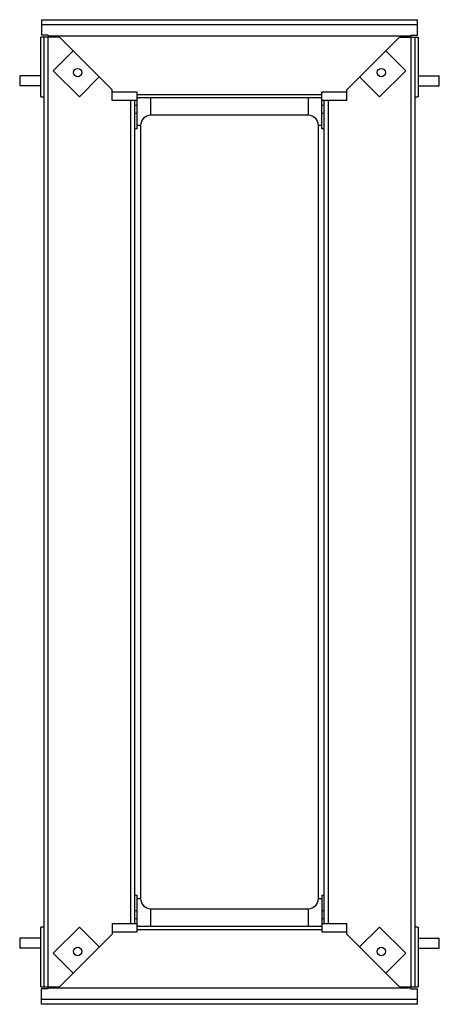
# Model space of a CAD drawing. Header units: millimetres. Extents: x 127 to 378, y 56 to 643.
import ezdxf

# ---------------------------------------------------------------- set-up
doc = ezdxf.new("R2010")
doc.units = ezdxf.units.MM
doc.header["$LTSCALE"] = 45.306443
doc.layers.get('0').update_dxf_attribs({"linetype": 'CONTINUOUS'})

msp = doc.modelspace()

# ---------------------------------------------------------------- linework, layer by layer
at = {"color": 7, "linetype": 'Continuous'}
for p, q in [((140.53, 642.72), (140.53, 633.57)), ((140.53, 642.72), (364.53, 642.72)), ((364.53, 633.57), (364.53, 642.72)), ((364.53, 639.58), (140.53, 639.58)), ((140.03, 596.72), (140.03, 632.22)), ((151.28, 632.22), (140.03, 632.22)), ((144.53, 633.57), (140.53, 633.57)), ((142.03, 66.22), (142.03, 632.22)), ((144.28, 632.22), (144.28, 66.22)), ((144.53, 633.57), (144.53, 632.22)), ((360.53, 632.95), (144.53, 632.95)), ((151.28, 632.22), (182.53, 600.97)), ((322.53, 600.97), (353.78, 632.22)), ((353.78, 632.22), (365.03, 632.22)), ((360.53, 632.22), (360.53, 633.57)), ((360.53, 633.57), (364.53, 633.57)), ((360.78, 66.22), (360.78, 632.22)), ((363.03, 632.22), (363.03, 66.22)), ((365.03, 632.22), (365.03, 596.72)), ((147.51, 612.28), (159.36, 624.14)), ((345.69, 624.14), (357.55, 612.28)), ((163.09, 596.7), (147.51, 612.28)), ((357.55, 612.28), (341.97, 596.7)), ((127.48, 609.22), (127.48, 603.22)), ((140.03, 609.22), (127.48, 609.22)), ((174.94, 608.56), (163.09, 596.7)), ((341.97, 596.7), (330.11, 608.56)), ((365.03, 609.22), (377.58, 609.22)), ((377.58, 603.22), (377.58, 609.22)), ((140.03, 603.22), (127.48, 603.22)), ((182.53, 594.47), (182.53, 600.97)), ((197.53, 599.47), (182.53, 599.47)), ((197.53, 577.72), (197.53, 599.47)), ((307.53, 577.72), (307.53, 599.47)), ((322.53, 599.47), (307.53, 599.47)), ((322.53, 594.47), (322.53, 600.97)), ((365.03, 603.22), (377.58, 603.22)), ((140.03, 596.72), (142.03, 596.72)), ((197.53, 594.47), (182.53, 594.47)), ((193.78, 103.97), (193.78, 594.47)), ((196.03, 103.97), (196.03, 594.47)), ((197.53, 598.22), (307.53, 598.22)), ((307.53, 596.22), (197.53, 596.22)), ((205.53, 596.22), (205.53, 585.72)), ((299.53, 585.72), (299.53, 596.22)), ((322.53, 594.47), (307.53, 594.47)), ((309.03, 103.97), (309.03, 594.47)), ((311.28, 594.47), (311.28, 103.97)), ((363.03, 596.72), (365.03, 596.72)), ((197.53, 591.47), (196.03, 591.47)), ((309.03, 591.47), (307.53, 591.47)), ((197.53, 586.72), (196.03, 586.72)), ((299.53, 585.72), (205.53, 585.72)), ((309.03, 586.72), (307.53, 586.72)), ((197.53, 577.72), (196.03, 577.72)), ((199.53, 579.72), (197.53, 579.72)), ((199.53, 579.72), (199.53, 118.72)), ((305.53, 118.72), (305.53, 579.72)), ((307.53, 579.72), (305.53, 579.72)), ((309.03, 577.72), (307.53, 577.72)), ((196.03, 120.72), (197.53, 120.72)), ((197.53, 98.97), (197.53, 120.72)), ((197.53, 118.72), (199.53, 118.72)), ((305.53, 118.72), (307.53, 118.72)), ((307.53, 120.72), (309.03, 120.72)), ((307.53, 120.72), (307.53, 98.97)), ((196.03, 111.72), (197.53, 111.72)), ((205.53, 112.72), (299.53, 112.72)), ((205.53, 112.72), (205.53, 102.22)), ((299.53, 102.22), (299.53, 112.72)), ((307.53, 111.72), (309.03, 111.72)), ((196.03, 106.97), (197.53, 106.97)), ((307.53, 106.97), (309.03, 106.97)), ((142.03, 101.72), (140.03, 101.72)), ((140.03, 66.22), (140.03, 101.72)), ((147.51, 86.16), (163.09, 101.74)), ((163.09, 101.74), (174.94, 89.89)), ((182.53, 103.97), (197.53, 103.97)), ((182.53, 103.97), (182.53, 97.47)), ((197.53, 102.22), (307.53, 102.22)), ((307.53, 100.22), (197.53, 100.22)), ((307.53, 103.97), (322.53, 103.97)), ((322.53, 97.47), (322.53, 103.97)), ((330.11, 89.89), (341.97, 101.74)), ((341.97, 101.74), (357.55, 86.16)), ((365.03, 101.72), (363.03, 101.72)), ((365.03, 101.72), (365.03, 66.22)), ((140.03, 95.22), (127.48, 95.22)), ((127.48, 95.22), (127.48, 89.22)), ((182.53, 97.47), (151.28, 66.22)), ((182.53, 98.97), (197.53, 98.97)), ((307.53, 98.97), (322.53, 98.97)), ((353.78, 66.22), (322.53, 97.47)), ((365.03, 95.22), (377.58, 95.22)), ((377.58, 89.22), (377.58, 95.22)), ((140.03, 89.22), (127.48, 89.22)), ((365.03, 89.22), (377.58, 89.22)), ((159.36, 74.31), (147.51, 86.16)), ((357.55, 86.16), (345.69, 74.31)), ((140.03, 66.22), (151.28, 66.22)), ((144.53, 64.88), (140.53, 64.88)), ((140.53, 55.72), (140.53, 64.88)), ((144.53, 64.88), (144.53, 66.22)), ((144.53, 65.49), (360.53, 65.49)), ((353.78, 66.22), (365.03, 66.22)), ((360.53, 64.88), (360.53, 66.22)), ((360.53, 64.88), (364.53, 64.88)), ((364.53, 55.72), (364.53, 64.88)), ((140.53, 58.87), (364.53, 58.87)), ((364.53, 55.72), (140.53, 55.72))]:
    msp.add_line(p, q, dxfattribs=at)
for centre in [(162.03, 611.22), (343.03, 611.22), (162.03, 87.22), (343.03, 87.22)]:
    msp.add_circle(centre, 2.5, dxfattribs=at)
for centre, radius, start, end in [((205.53, 579.72), 18, 113.48356, 117.37371), ((299.53, 579.72), 18, 62.62629, 66.51644), ((205.53, 579.72), 6, 90, 180), ((299.53, 579.72), 6, 0, 90), ((205.53, 118.72), 6, 180, 270), ((299.53, 118.72), 6, 270, 360), ((205.53, 118.72), 18, 242.62629, 246.51644), ((299.53, 118.72), 18, 293.48356, 297.37371)]:
    msp.add_arc(centre, radius, start, end, dxfattribs=at)

doc.saveas('drawing.dxf')
